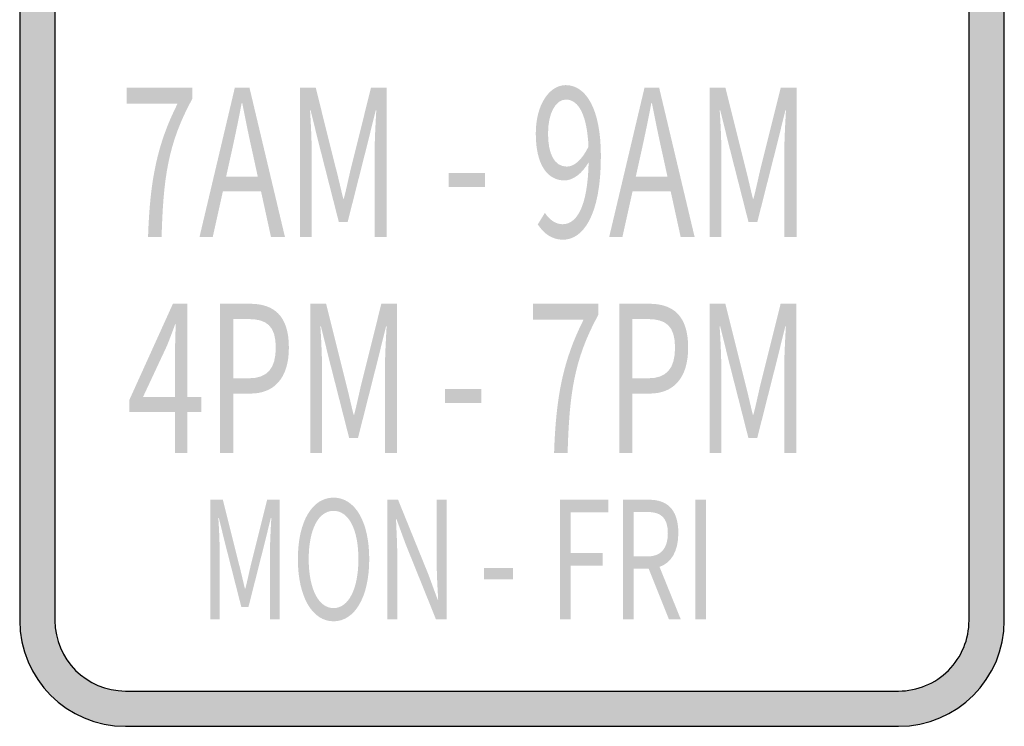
# Model space of a CAD drawing. Header units: inches. Extents: x -0.5 to 0.5, y -0.74 to 0.74.
# Tile 1 of 2: x -0.5 to 0.5, y -0.74 to -0.02. Entities that reach past the tile are written whole.
import ezdxf

# ---------------------------------------------------------------- set-up
doc = ezdxf.new("R2010")
doc.units = ezdxf.units.IN
doc.header["$MEASUREMENT"] = 0

msp = doc.modelspace()

# ---------------------------------------------------------------- hatches: boundary and pattern name
h = msp.add_hatch(color=7)
edge = h.paths.add_edge_path()
edge.add_line((-0.39262, -0.7378), (0.39262, -0.7378))
edge.add_spline(control_points=[(0.39262, -0.7378), (0.45193, -0.7378), (0.5, -0.68972), (0.5, -0.63042)], knot_values=[0, 0, 0, 0, 1, 1, 1, 1], degree=3, periodic=0)
edge.add_line((0.5, -0.63042), (0.5, 0.63042))
edge.add_spline(control_points=[(0.5, 0.63042), (0.5, 0.68972), (0.45193, 0.7378), (0.39262, 0.7378)], knot_values=[0, 0, 0, 0, 1, 1, 1, 1], degree=3, periodic=0)
edge.add_line((0.39262, 0.7378), (-0.39262, 0.7378))
edge.add_spline(control_points=[(-0.39262, 0.7378), (-0.45193, 0.7378), (-0.5, 0.68972), (-0.5, 0.63042)], knot_values=[0, 0, 0, 0, 1, 1, 1, 1], degree=3, periodic=0)
edge.add_line((-0.5, 0.63042), (-0.5, -0.63042))
edge.add_spline(control_points=[(-0.5, -0.63042), (-0.5, -0.68972), (-0.45193, -0.7378), (-0.39262, -0.7378)], knot_values=[0, 0, 0, 0, 1, 1, 1, 1], degree=3, periodic=0)
edge = h.paths.add_edge_path(flags=0)
edge.add_line((-0.39262, -0.70201), (0.39262, -0.70201))
edge.add_spline(control_points=[(0.39262, -0.70201), (0.41161, -0.70201), (0.42982, -0.69446), (0.44324, -0.68104), (0.45667, -0.66761), (0.46421, -0.64941), (0.46421, -0.63042)], knot_values=[0, 0, 0, 0, 1, 1, 1, 2, 2, 2, 2], degree=3, periodic=0)
edge.add_line((0.46421, -0.63042), (0.46421, 0.63042))
edge.add_spline(control_points=[(0.46421, 0.63042), (0.46421, 0.66996), (0.43216, 0.70201), (0.39262, 0.70201)], knot_values=[0, 0, 0, 0, 1, 1, 1, 1], degree=3, periodic=0)
edge.add_line((0.39262, 0.70201), (-0.39262, 0.70201))
edge.add_spline(control_points=[(-0.39262, 0.70201), (-0.41161, 0.70201), (-0.42982, 0.69446), (-0.44324, 0.68104), (-0.45667, 0.66761), (-0.46421, 0.64941), (-0.46421, 0.63042)], knot_values=[0, 0, 0, 0, 1, 1, 1, 2, 2, 2, 2], degree=3, periodic=0)
edge.add_line((-0.46421, 0.63042), (-0.46421, -0.63042))
edge.add_spline(control_points=[(-0.46421, -0.63042), (-0.46421, -0.66996), (-0.43216, -0.70201), (-0.39262, -0.70201)], knot_values=[0, 0, 0, 0, 1, 1, 1, 1], degree=3, periodic=0)
h = msp.add_hatch(color=7)
edge = h.paths.add_edge_path()
edge.add_line((-0.36964, -0.24129), (-0.35589, -0.24129))
edge.add_spline(control_points=[(-0.35589, -0.24129), (-0.35415, -0.18196), (-0.34967, -0.14662), (-0.32478, -0.10114)], knot_values=[0, 0, 0, 0, 1, 1, 1, 1], degree=3, periodic=0)
edge.add_line((-0.32478, -0.10114), (-0.32478, -0.08977))
edge.add_line((-0.32478, -0.08977), (-0.3912, -0.08977))
edge.add_line((-0.3912, -0.08977), (-0.3912, -0.10589))
edge.add_line((-0.3912, -0.10589), (-0.33968, -0.10589))
edge.add_spline(control_points=[(-0.33968, -0.10589), (-0.36052, -0.14724), (-0.36776, -0.18382), (-0.36964, -0.24129)], knot_values=[0, 0, 0, 0, 1, 1, 1, 1], degree=3, periodic=0)
h = msp.add_hatch(color=7)
h.paths.add_polyline_path([(-0.3174, -0.24129), (-0.30395, -0.24129), (-0.29367, -0.19499), (-0.25489, -0.19499), (-0.24476, -0.24129), (-0.23058, -0.24129), (-0.26661, -0.08977), (-0.28152, -0.08977), (-0.3174, -0.24129)])
edge = h.paths.add_edge_path(flags=0)
edge.add_line((-0.29034, -0.1799), (-0.28513, -0.15654))
edge.add_spline(control_points=[(-0.28513, -0.15654), (-0.28137, -0.13938), (-0.2779, -0.12305), (-0.27457, -0.10527)], knot_values=[0, 0, 0, 0, 1, 1, 1, 1], degree=3, periodic=0)
edge.add_line((-0.27457, -0.10527), (-0.27399, -0.10527))
edge.add_spline(control_points=[(-0.27399, -0.10527), (-0.27052, -0.12284), (-0.26719, -0.13938), (-0.26329, -0.15654)], knot_values=[0, 0, 0, 0, 1, 1, 1, 1], degree=3, periodic=0)
edge.add_line((-0.26329, -0.15654), (-0.25822, -0.1799))
edge.add_line((-0.25822, -0.1799), (-0.29034, -0.1799))
h = msp.add_hatch(color=7)
edge = h.paths.add_edge_path()
edge.add_line((-0.21539, -0.24129), (-0.20338, -0.24129))
edge.add_line((-0.20338, -0.24129), (-0.20338, -0.15736))
edge.add_spline(control_points=[(-0.20338, -0.15736), (-0.20338, -0.14434), (-0.20425, -0.12595), (-0.20512, -0.11272)], knot_values=[0, 0, 0, 0, 1, 1, 1, 1], degree=3, periodic=0)
edge.add_line((-0.20512, -0.11272), (-0.20454, -0.11272))
edge.add_line((-0.20454, -0.11272), (-0.196, -0.14724))
edge.add_line((-0.196, -0.14724), (-0.17589, -0.22599))
edge.add_line((-0.17589, -0.22599), (-0.16692, -0.22599))
edge.add_line((-0.16692, -0.22599), (-0.14695, -0.14724))
edge.add_line((-0.14695, -0.14724), (-0.13841, -0.11272))
edge.add_line((-0.13841, -0.11272), (-0.13783, -0.11272))
edge.add_spline(control_points=[(-0.13783, -0.11272), (-0.13856, -0.12595), (-0.13957, -0.14434), (-0.13957, -0.15736)], knot_values=[0, 0, 0, 0, 1, 1, 1, 1], degree=3, periodic=0)
edge.add_line((-0.13957, -0.15736), (-0.13957, -0.24129))
edge.add_line((-0.13957, -0.24129), (-0.12713, -0.24129))
edge.add_line((-0.12713, -0.24129), (-0.12713, -0.08977))
edge.add_line((-0.12713, -0.08977), (-0.14319, -0.08977))
edge.add_line((-0.14319, -0.08977), (-0.16345, -0.1708))
edge.add_spline(control_points=[(-0.16345, -0.1708), (-0.16591, -0.18114), (-0.16808, -0.19189), (-0.17082, -0.20243)], knot_values=[0, 0, 0, 0, 1, 1, 1, 1], degree=3, periodic=0)
edge.add_line((-0.17082, -0.20243), (-0.1714, -0.20243))
edge.add_spline(control_points=[(-0.1714, -0.20243), (-0.17401, -0.19189), (-0.17632, -0.18114), (-0.17907, -0.1708)], knot_values=[0, 0, 0, 0, 1, 1, 1, 1], degree=3, periodic=0)
edge.add_line((-0.17907, -0.1708), (-0.19933, -0.08977))
edge.add_line((-0.19933, -0.08977), (-0.21539, -0.08977))
edge.add_line((-0.21539, -0.08977), (-0.21539, -0.24129))
h = msp.add_hatch(color=7)
edge = h.paths.add_edge_path()
edge.add_spline(control_points=[(0.0518, -0.24398), (0.07162, -0.24398), (0.09028, -0.22041), (0.09028, -0.15902), (0.09028, -0.11086), (0.07495, -0.08708), (0.05454, -0.08708), (0.03805, -0.08708), (0.02416, -0.10672), (0.02416, -0.13628), (0.02416, -0.16749), (0.03573, -0.18382), (0.05339, -0.18382), (0.06221, -0.18382), (0.07133, -0.17659), (0.07784, -0.16543)], knot_values=[0, 0, 0, 0, 1, 1, 1, 2, 2, 2, 3, 3, 3, 4, 4, 4, 5, 5, 5, 5], degree=3, periodic=0)
edge.add_spline(control_points=[(0.07784, -0.16543), (0.07683, -0.21235), (0.06496, -0.22827), (0.05136, -0.22827), (0.04442, -0.22827), (0.03805, -0.22392), (0.03342, -0.21669)], knot_values=[0, 0, 0, 0, 1, 1, 1, 2, 2, 2, 2], degree=3, periodic=0)
edge.add_line((0.03342, -0.21669), (0.02618, -0.22847))
edge.add_spline(control_points=[(0.02618, -0.22847), (0.03212, -0.23736), (0.04022, -0.24398), (0.0518, -0.24398)], knot_values=[0, 0, 0, 0, 1, 1, 1, 1], degree=3, periodic=0)
edge = h.paths.add_edge_path(flags=0)
edge.add_spline(control_points=[(0.0777, -0.14951), (0.07061, -0.16398), (0.06265, -0.16977), (0.05556, -0.16977), (0.04297, -0.16977), (0.0366, -0.15654), (0.0366, -0.13628), (0.0366, -0.1154), (0.04442, -0.10176), (0.05469, -0.10176), (0.06815, -0.10176), (0.07625, -0.1183), (0.0777, -0.14951)], knot_values=[0, 0, 0, 0, 1, 1, 1, 2, 2, 2, 3, 3, 3, 4, 4, 4, 4], degree=3, periodic=0)
h = msp.add_hatch(color=7)
h.paths.add_polyline_path([(0.09868, -0.24129), (0.11213, -0.24129), (0.12241, -0.19499), (0.16119, -0.19499), (0.17131, -0.24129), (0.18549, -0.24129), (0.14947, -0.08977), (0.13456, -0.08977), (0.09868, -0.24129)])
edge = h.paths.add_edge_path(flags=0)
edge.add_line((0.12574, -0.1799), (0.13094, -0.15654))
edge.add_spline(control_points=[(0.13094, -0.15654), (0.13471, -0.13938), (0.13818, -0.12305), (0.14151, -0.10527)], knot_values=[0, 0, 0, 0, 1, 1, 1, 1], degree=3, periodic=0)
edge.add_line((0.14151, -0.10527), (0.14209, -0.10527))
edge.add_spline(control_points=[(0.14209, -0.10527), (0.14556, -0.12284), (0.14889, -0.13938), (0.15279, -0.15654)], knot_values=[0, 0, 0, 0, 1, 1, 1, 1], degree=3, periodic=0)
edge.add_line((0.15279, -0.15654), (0.15786, -0.1799))
edge.add_line((0.15786, -0.1799), (0.12574, -0.1799))
h = msp.add_hatch(color=7)
edge = h.paths.add_edge_path()
edge.add_line((0.20069, -0.24129), (0.2127, -0.24129))
edge.add_line((0.2127, -0.24129), (0.2127, -0.15736))
edge.add_spline(control_points=[(0.2127, -0.15736), (0.2127, -0.14434), (0.21183, -0.12595), (0.21096, -0.11272)], knot_values=[0, 0, 0, 0, 1, 1, 1, 1], degree=3, periodic=0)
edge.add_line((0.21096, -0.11272), (0.21154, -0.11272))
edge.add_line((0.21154, -0.11272), (0.22008, -0.14724))
edge.add_line((0.22008, -0.14724), (0.24019, -0.22599))
edge.add_line((0.24019, -0.22599), (0.24916, -0.22599))
edge.add_line((0.24916, -0.22599), (0.26913, -0.14724))
edge.add_line((0.26913, -0.14724), (0.27767, -0.11272))
edge.add_line((0.27767, -0.11272), (0.27824, -0.11272))
edge.add_spline(control_points=[(0.27824, -0.11272), (0.27752, -0.12595), (0.27651, -0.14434), (0.27651, -0.15736)], knot_values=[0, 0, 0, 0, 1, 1, 1, 1], degree=3, periodic=0)
edge.add_line((0.27651, -0.15736), (0.27651, -0.24129))
edge.add_line((0.27651, -0.24129), (0.28895, -0.24129))
edge.add_line((0.28895, -0.24129), (0.28895, -0.08977))
edge.add_line((0.28895, -0.08977), (0.27289, -0.08977))
edge.add_line((0.27289, -0.08977), (0.25263, -0.1708))
edge.add_spline(control_points=[(0.25263, -0.1708), (0.25017, -0.18114), (0.248, -0.19189), (0.24525, -0.20243)], knot_values=[0, 0, 0, 0, 1, 1, 1, 1], degree=3, periodic=0)
edge.add_line((0.24525, -0.20243), (0.24468, -0.20243))
edge.add_spline(control_points=[(0.24468, -0.20243), (0.24207, -0.19189), (0.23976, -0.18114), (0.23701, -0.1708)], knot_values=[0, 0, 0, 0, 1, 1, 1, 1], degree=3, periodic=0)
edge.add_line((0.23701, -0.1708), (0.21675, -0.08977))
edge.add_line((0.21675, -0.08977), (0.20069, -0.08977))
edge.add_line((0.20069, -0.08977), (0.20069, -0.24129))
for points in [[(-0.06435, -0.19064), (-0.02731, -0.19064), (-0.02731, -0.17618), (-0.06435, -0.17618), (-0.06435, -0.19064)], [(-0.06806, -0.40985), (-0.03101, -0.40985), (-0.03101, -0.39538), (-0.06806, -0.39538), (-0.06806, -0.40985)], [(0.04889, -0.6291), (0.05954, -0.6291), (0.05954, -0.57469), (0.09196, -0.57469), (0.09196, -0.56179), (0.05954, -0.56179), (0.05954, -0.52078), (0.09774, -0.52078), (0.09774, -0.50788), (0.04889, -0.50788), (0.04889, -0.6291)], [(0.1863, -0.6291), (0.19695, -0.6291), (0.19695, -0.50788), (0.1863, -0.50788), (0.1863, -0.6291)], [(-0.02851, -0.58858), (0.00112, -0.58858), (0.00112, -0.57701), (-0.02851, -0.57701), (-0.02851, -0.58858)]]:
    msp.add_hatch(color=7).paths.add_polyline_path(points)
h = msp.add_hatch(color=7)
h.paths.add_polyline_path([(-0.34221, -0.46049), (-0.32977, -0.46049), (-0.32977, -0.41874), (-0.31558, -0.41874), (-0.31558, -0.40365), (-0.32977, -0.40365), (-0.32977, -0.30897), (-0.34438, -0.30897), (-0.38851, -0.40633), (-0.38851, -0.41874), (-0.34221, -0.41874), (-0.34221, -0.46049)])
edge = h.paths.add_edge_path(flags=0)
edge.add_line((-0.34221, -0.40365), (-0.37477, -0.40365))
edge.add_line((-0.37477, -0.40365), (-0.3506, -0.35197))
edge.add_spline(control_points=[(-0.3506, -0.35197), (-0.34756, -0.34453), (-0.34467, -0.33688), (-0.34206, -0.32964)], knot_values=[0, 0, 0, 0, 1, 1, 1, 1], degree=3, periodic=0)
edge.add_line((-0.34206, -0.32964), (-0.34149, -0.32964))
edge.add_spline(control_points=[(-0.34149, -0.32964), (-0.34177, -0.33729), (-0.34221, -0.3497), (-0.34221, -0.35714)], knot_values=[0, 0, 0, 0, 1, 1, 1, 1], degree=3, periodic=0)
edge.add_line((-0.34221, -0.35714), (-0.34221, -0.40365))
h = msp.add_hatch(color=7)
edge = h.paths.add_edge_path()
edge.add_line((-0.29648, -0.46049), (-0.28317, -0.46049))
edge.add_line((-0.28317, -0.46049), (-0.28317, -0.40013))
edge.add_line((-0.28317, -0.40013), (-0.26566, -0.40013))
edge.add_spline(control_points=[(-0.26566, -0.40013), (-0.24237, -0.40013), (-0.2266, -0.38546), (-0.2266, -0.35342), (-0.2266, -0.32034), (-0.24251, -0.30897), (-0.26624, -0.30897)], knot_values=[0, 0, 0, 0, 1, 1, 1, 2, 2, 2, 2], degree=3, periodic=0)
edge.add_line((-0.26624, -0.30897), (-0.29648, -0.30897))
edge.add_line((-0.29648, -0.30897), (-0.29648, -0.46049))
edge = h.paths.add_edge_path(flags=0)
edge.add_line((-0.28317, -0.38463), (-0.28317, -0.32448))
edge.add_line((-0.28317, -0.32448), (-0.26798, -0.32448))
edge.add_spline(control_points=[(-0.26798, -0.32448), (-0.24931, -0.32448), (-0.23991, -0.3313), (-0.23991, -0.35342), (-0.23991, -0.37512), (-0.24874, -0.38463), (-0.2674, -0.38463)], knot_values=[0, 0, 0, 0, 1, 1, 1, 2, 2, 2, 2], degree=3, periodic=0)
edge.add_line((-0.2674, -0.38463), (-0.28317, -0.38463))
h = msp.add_hatch(color=7)
edge = h.paths.add_edge_path()
edge.add_line((-0.20489, -0.46049), (-0.19288, -0.46049))
edge.add_line((-0.19288, -0.46049), (-0.19288, -0.37657))
edge.add_spline(control_points=[(-0.19288, -0.37657), (-0.19288, -0.36354), (-0.19375, -0.34515), (-0.19462, -0.33192)], knot_values=[0, 0, 0, 0, 1, 1, 1, 1], degree=3, periodic=0)
edge.add_line((-0.19462, -0.33192), (-0.19404, -0.33192))
edge.add_line((-0.19404, -0.33192), (-0.1855, -0.36644))
edge.add_line((-0.1855, -0.36644), (-0.16539, -0.44519))
edge.add_line((-0.16539, -0.44519), (-0.15642, -0.44519))
edge.add_line((-0.15642, -0.44519), (-0.13645, -0.36644))
edge.add_line((-0.13645, -0.36644), (-0.12791, -0.33192))
edge.add_line((-0.12791, -0.33192), (-0.12734, -0.33192))
edge.add_spline(control_points=[(-0.12734, -0.33192), (-0.12806, -0.34515), (-0.12907, -0.36354), (-0.12907, -0.37657)], knot_values=[0, 0, 0, 0, 1, 1, 1, 1], degree=3, periodic=0)
edge.add_line((-0.12907, -0.37657), (-0.12907, -0.46049))
edge.add_line((-0.12907, -0.46049), (-0.11663, -0.46049))
edge.add_line((-0.11663, -0.46049), (-0.11663, -0.30897))
edge.add_line((-0.11663, -0.30897), (-0.13269, -0.30897))
edge.add_line((-0.13269, -0.30897), (-0.15295, -0.39))
edge.add_spline(control_points=[(-0.15295, -0.39), (-0.15541, -0.40034), (-0.15758, -0.41109), (-0.16033, -0.42163)], knot_values=[0, 0, 0, 0, 1, 1, 1, 1], degree=3, periodic=0)
edge.add_line((-0.16033, -0.42163), (-0.1609, -0.42163))
edge.add_spline(control_points=[(-0.1609, -0.42163), (-0.16351, -0.41109), (-0.16582, -0.40034), (-0.16857, -0.39)], knot_values=[0, 0, 0, 0, 1, 1, 1, 1], degree=3, periodic=0)
edge.add_line((-0.16857, -0.39), (-0.18883, -0.30897))
edge.add_line((-0.18883, -0.30897), (-0.20489, -0.30897))
edge.add_line((-0.20489, -0.30897), (-0.20489, -0.46049))
h = msp.add_hatch(color=7)
edge = h.paths.add_edge_path()
edge.add_line((0.04274, -0.46049), (0.05648, -0.46049))
edge.add_spline(control_points=[(0.05648, -0.46049), (0.05822, -0.40117), (0.06271, -0.36582), (0.08759, -0.32034)], knot_values=[0, 0, 0, 0, 1, 1, 1, 1], degree=3, periodic=0)
edge.add_line((0.08759, -0.32034), (0.08759, -0.30897))
edge.add_line((0.08759, -0.30897), (0.02118, -0.30897))
edge.add_line((0.02118, -0.30897), (0.02118, -0.3251))
edge.add_line((0.02118, -0.3251), (0.07269, -0.3251))
edge.add_spline(control_points=[(0.07269, -0.3251), (0.05185, -0.36644), (0.04462, -0.40303), (0.04274, -0.46049)], knot_values=[0, 0, 0, 0, 1, 1, 1, 1], degree=3, periodic=0)
h = msp.add_hatch(color=7)
edge = h.paths.add_edge_path()
edge.add_line((0.10901, -0.46049), (0.12232, -0.46049))
edge.add_line((0.12232, -0.46049), (0.12232, -0.40013))
edge.add_line((0.12232, -0.40013), (0.13983, -0.40013))
edge.add_spline(control_points=[(0.13983, -0.40013), (0.16313, -0.40013), (0.1789, -0.38546), (0.1789, -0.35342), (0.1789, -0.32034), (0.16298, -0.30897), (0.13925, -0.30897)], knot_values=[0, 0, 0, 0, 1, 1, 1, 2, 2, 2, 2], degree=3, periodic=0)
edge.add_line((0.13925, -0.30897), (0.10901, -0.30897))
edge.add_line((0.10901, -0.30897), (0.10901, -0.46049))
edge = h.paths.add_edge_path(flags=0)
edge.add_line((0.12232, -0.38463), (0.12232, -0.32448))
edge.add_line((0.12232, -0.32448), (0.13751, -0.32448))
edge.add_spline(control_points=[(0.13751, -0.32448), (0.15618, -0.32448), (0.16558, -0.3313), (0.16558, -0.35342), (0.16558, -0.37512), (0.15676, -0.38463), (0.13809, -0.38463)], knot_values=[0, 0, 0, 0, 1, 1, 1, 2, 2, 2, 2], degree=3, periodic=0)
edge.add_line((0.13809, -0.38463), (0.12232, -0.38463))
h = msp.add_hatch(color=7)
edge = h.paths.add_edge_path()
edge.add_line((0.2006, -0.46049), (0.21261, -0.46049))
edge.add_line((0.21261, -0.46049), (0.21261, -0.37657))
edge.add_spline(control_points=[(0.21261, -0.37657), (0.21261, -0.36354), (0.21174, -0.34515), (0.21087, -0.33192)], knot_values=[0, 0, 0, 0, 1, 1, 1, 1], degree=3, periodic=0)
edge.add_line((0.21087, -0.33192), (0.21145, -0.33192))
edge.add_line((0.21145, -0.33192), (0.21999, -0.36644))
edge.add_line((0.21999, -0.36644), (0.2401, -0.44519))
edge.add_line((0.2401, -0.44519), (0.24907, -0.44519))
edge.add_line((0.24907, -0.44519), (0.26904, -0.36644))
edge.add_line((0.26904, -0.36644), (0.27758, -0.33192))
edge.add_line((0.27758, -0.33192), (0.27816, -0.33192))
edge.add_spline(control_points=[(0.27816, -0.33192), (0.27743, -0.34515), (0.27642, -0.36354), (0.27642, -0.37657)], knot_values=[0, 0, 0, 0, 1, 1, 1, 1], degree=3, periodic=0)
edge.add_line((0.27642, -0.37657), (0.27642, -0.46049))
edge.add_line((0.27642, -0.46049), (0.28887, -0.46049))
edge.add_line((0.28887, -0.46049), (0.28887, -0.30897))
edge.add_line((0.28887, -0.30897), (0.2728, -0.30897))
edge.add_line((0.2728, -0.30897), (0.25255, -0.39))
edge.add_spline(control_points=[(0.25255, -0.39), (0.25009, -0.40034), (0.24792, -0.41109), (0.24517, -0.42163)], knot_values=[0, 0, 0, 0, 1, 1, 1, 1], degree=3, periodic=0)
edge.add_line((0.24517, -0.42163), (0.24459, -0.42163))
edge.add_spline(control_points=[(0.24459, -0.42163), (0.24198, -0.41109), (0.23967, -0.40034), (0.23692, -0.39)], knot_values=[0, 0, 0, 0, 1, 1, 1, 1], degree=3, periodic=0)
edge.add_line((0.23692, -0.39), (0.21666, -0.30897))
edge.add_line((0.21666, -0.30897), (0.2006, -0.30897))
edge.add_line((0.2006, -0.30897), (0.2006, -0.46049))
h = msp.add_hatch(color=7)
edge = h.paths.add_edge_path()
edge.add_line((-0.30647, -0.6291), (-0.29687, -0.6291))
edge.add_line((-0.29687, -0.6291), (-0.29687, -0.56196))
edge.add_spline(control_points=[(-0.29687, -0.56196), (-0.29687, -0.55154), (-0.29756, -0.53682), (-0.29826, -0.52624)], knot_values=[0, 0, 0, 0, 1, 1, 1, 1], degree=3, periodic=0)
edge.add_line((-0.29826, -0.52624), (-0.29779, -0.52624))
edge.add_line((-0.29779, -0.52624), (-0.29096, -0.55385))
edge.add_line((-0.29096, -0.55385), (-0.27487, -0.61686))
edge.add_line((-0.27487, -0.61686), (-0.2677, -0.61686))
edge.add_line((-0.2677, -0.61686), (-0.25172, -0.55385))
edge.add_line((-0.25172, -0.55385), (-0.24489, -0.52624))
edge.add_line((-0.24489, -0.52624), (-0.24443, -0.52624))
edge.add_spline(control_points=[(-0.24443, -0.52624), (-0.24501, -0.53682), (-0.24582, -0.55154), (-0.24582, -0.56196)], knot_values=[0, 0, 0, 0, 1, 1, 1, 1], degree=3, periodic=0)
edge.add_line((-0.24582, -0.56196), (-0.24582, -0.6291))
edge.add_line((-0.24582, -0.6291), (-0.23586, -0.6291))
edge.add_line((-0.23586, -0.6291), (-0.23586, -0.50788))
edge.add_line((-0.23586, -0.50788), (-0.24871, -0.50788))
edge.add_line((-0.24871, -0.50788), (-0.26492, -0.57271))
edge.add_spline(control_points=[(-0.26492, -0.57271), (-0.26689, -0.58097), (-0.26862, -0.58957), (-0.27082, -0.59801)], knot_values=[0, 0, 0, 0, 1, 1, 1, 1], degree=3, periodic=0)
edge.add_line((-0.27082, -0.59801), (-0.27128, -0.59801))
edge.add_spline(control_points=[(-0.27128, -0.59801), (-0.27337, -0.58957), (-0.27522, -0.58097), (-0.27742, -0.57271)], knot_values=[0, 0, 0, 0, 1, 1, 1, 1], degree=3, periodic=0)
edge.add_line((-0.27742, -0.57271), (-0.29363, -0.50788))
edge.add_line((-0.29363, -0.50788), (-0.30647, -0.50788))
edge.add_line((-0.30647, -0.50788), (-0.30647, -0.6291))
h = msp.add_hatch(color=7)
edge = h.paths.add_edge_path()
edge.add_spline(control_points=[(-0.18123, -0.63125), (-0.15993, -0.63125), (-0.14499, -0.60694), (-0.14499, -0.56808), (-0.14499, -0.52921), (-0.15993, -0.50573), (-0.18123, -0.50573), (-0.20252, -0.50573), (-0.21746, -0.52921), (-0.21746, -0.56808), (-0.21746, -0.60694), (-0.20252, -0.63125), (-0.18123, -0.63125)], knot_values=[0, 0, 0, 0, 1, 1, 1, 2, 2, 2, 3, 3, 3, 4, 4, 4, 4], degree=3, periodic=0)
edge = h.paths.add_edge_path(flags=0)
edge.add_spline(control_points=[(-0.18123, -0.61785), (-0.19651, -0.61785), (-0.20646, -0.59834), (-0.20646, -0.56808), (-0.20646, -0.53781), (-0.19651, -0.51913), (-0.18123, -0.51913), (-0.16595, -0.51913), (-0.15599, -0.53781), (-0.15599, -0.56808), (-0.15599, -0.59834), (-0.16595, -0.61785), (-0.18123, -0.61785)], knot_values=[0, 0, 0, 0, 1, 1, 1, 2, 2, 2, 3, 3, 3, 4, 4, 4, 4], degree=3, periodic=0)
h = msp.add_hatch(color=7)
edge = h.paths.add_edge_path()
edge.add_line((-0.12659, -0.6291), (-0.11652, -0.6291))
edge.add_line((-0.11652, -0.6291), (-0.11652, -0.56543))
edge.add_spline(control_points=[(-0.11652, -0.56543), (-0.11652, -0.5527), (-0.11733, -0.5398), (-0.11779, -0.52756)], knot_values=[0, 0, 0, 0, 1, 1, 1, 1], degree=3, periodic=0)
edge.add_line((-0.11779, -0.52756), (-0.11733, -0.52756))
edge.add_line((-0.11733, -0.52756), (-0.10818, -0.55253))
edge.add_line((-0.10818, -0.55253), (-0.07728, -0.6291))
edge.add_line((-0.07728, -0.6291), (-0.06628, -0.6291))
edge.add_line((-0.06628, -0.6291), (-0.06628, -0.50788))
edge.add_line((-0.06628, -0.50788), (-0.07647, -0.50788))
edge.add_line((-0.07647, -0.50788), (-0.07647, -0.57089))
edge.add_spline(control_points=[(-0.07647, -0.57089), (-0.07647, -0.58346), (-0.07566, -0.59718), (-0.07496, -0.60925)], knot_values=[0, 0, 0, 0, 1, 1, 1, 1], degree=3, periodic=0)
edge.add_line((-0.07496, -0.60925), (-0.07554, -0.60925))
edge.add_line((-0.07554, -0.60925), (-0.08468, -0.58428))
edge.add_line((-0.08468, -0.58428), (-0.11571, -0.50788))
edge.add_line((-0.11571, -0.50788), (-0.12659, -0.50788))
edge.add_line((-0.12659, -0.50788), (-0.12659, -0.6291))
h = msp.add_hatch(color=7)
edge = h.paths.add_edge_path()
edge.add_line((0.15933, -0.6291), (0.17136, -0.6291))
edge.add_line((0.17136, -0.6291), (0.14983, -0.57601))
edge.add_spline(control_points=[(0.14983, -0.57601), (0.16129, -0.57204), (0.16893, -0.5608), (0.16893, -0.54178), (0.16893, -0.51665), (0.15655, -0.50788), (0.1393, -0.50788)], knot_values=[0, 0, 0, 0, 1, 1, 1, 2, 2, 2, 2], degree=3, periodic=0)
edge.add_line((0.1393, -0.50788), (0.11279, -0.50788))
edge.add_line((0.11279, -0.50788), (0.11279, -0.6291))
edge.add_line((0.11279, -0.6291), (0.12344, -0.6291))
edge.add_line((0.12344, -0.6291), (0.12344, -0.57767))
edge.add_line((0.12344, -0.57767), (0.13872, -0.57767))
edge.add_line((0.13872, -0.57767), (0.15933, -0.6291))
edge = h.paths.add_edge_path(flags=0)
edge.add_line((0.12344, -0.56543), (0.12344, -0.52028))
edge.add_line((0.12344, -0.52028), (0.13768, -0.52028))
edge.add_spline(control_points=[(0.13768, -0.52028), (0.15099, -0.52028), (0.15828, -0.52591), (0.15828, -0.54178), (0.15828, -0.55766), (0.15099, -0.56543), (0.13768, -0.56543)], knot_values=[0, 0, 0, 0, 1, 1, 1, 2, 2, 2, 2], degree=3, periodic=0)
edge.add_line((0.13768, -0.56543), (0.12344, -0.56543))

# ---------------------------------------------------------------- linework, layer by layer
at = {"color": 7}
for points in [[(-0.5, 0.63042), (-0.5, -0.63042)], [(-0.46421, 0.63042), (-0.46421, -0.63042)], [(0.46421, -0.63042), (0.46421, 0.63042)], [(0.5, -0.63042), (0.5, 0.63042)], [(-0.39262, -0.70201), (0.39262, -0.70201)], [(-0.39262, -0.7378), (0.39262, -0.7378)]]:
    msp.add_lwpolyline(points, dxfattribs=at)
for points in [[(-0.5, -0.63042), (-0.5, -0.68972), (-0.45193, -0.7378), (-0.39262, -0.7378)], [(-0.46421, -0.63042), (-0.46421, -0.66996), (-0.43216, -0.70201), (-0.39262, -0.70201)], [(0.39262, -0.7378), (0.45193, -0.7378), (0.5, -0.68972), (0.5, -0.63042)]]:
    msp.add_open_spline(points, degree=3, dxfattribs=at)
msp.add_open_spline([(0.39262, -0.70201), (0.41161, -0.70201), (0.42982, -0.69446), (0.44324, -0.68104), (0.45667, -0.66761), (0.46421, -0.64941), (0.46421, -0.63042)], degree=3, knots=[0, 0, 0, 0, 1, 1, 1, 2, 2, 2, 2], dxfattribs=at)

doc.saveas('drawing.dxf')
